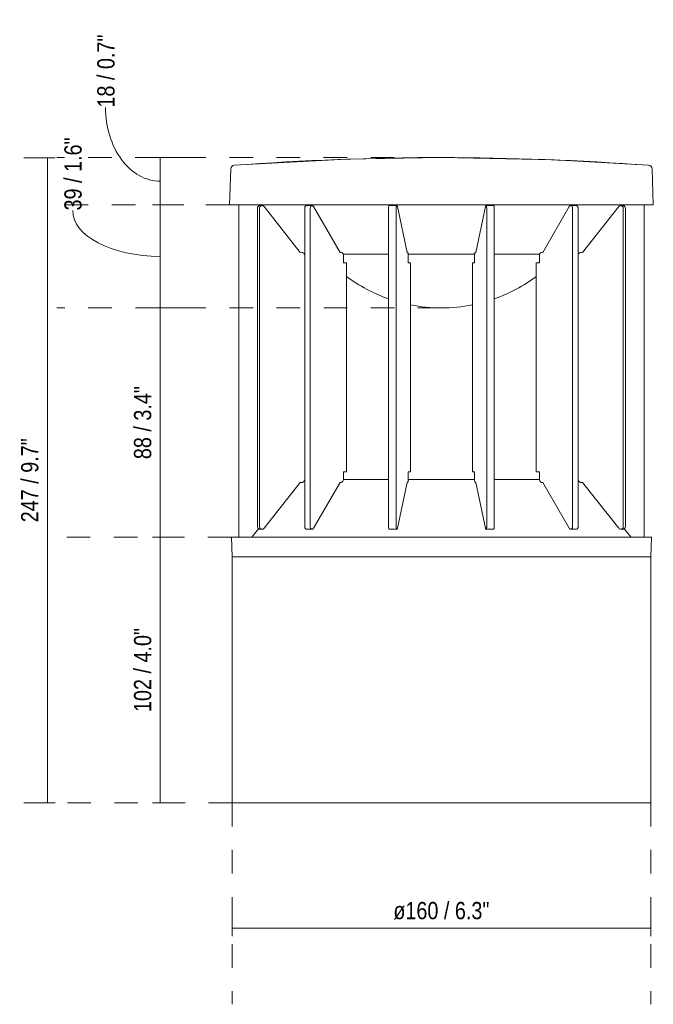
# Model space of a CAD drawing. Header units: millimetres. Extents: x -6753 to -5146, y -77 to 6798.
# Tile 1 of 7: x -6753 to -6511, y -77 to 299. Entities that reach past the tile are written whole.
import ezdxf

# ---------------------------------------------------------------- set-up
doc = ezdxf.new("R2010")
doc.units = ezdxf.units.MM
doc.linetypes.add('Dash', pattern=[18, 9, -9])
doc.linetypes.add('Hidden', pattern=[21.43125, 14.2875, -7.14375])
doc.layers.add('A-ANNO-DIMS', color=7, linetype='Dash', lineweight=9, true_color=0xd2d2d2)
doc.layers.add('A-ANNO-DIMS-3', color=7, linetype='Continuous', lineweight=9)
doc.layers.add('E-LITE-EQPM', color=7, linetype='Continuous', lineweight=20)
doc.styles.add('Arial Narrow', font='ARIALN.TTF', dxfattribs={"height": 6.6})
doc.dimstyles.new('FARO_-_2_2mm_Arial_Narrow_mm_Inch_Left', dxfattribs={"dimscale": 304.8, "dimtxt": 6.754644, "dimasz": 0, "dimexe": 0.029528, "dimexo": 0.0625, "dimgap": 0.004921, "dimtad": 1, "dimdec": 0, "dimzin": 0, "dimdsep": 46, "dimtxsty": 'Arial Narrow', "dimblk1": 'NONE', "dimblk2": 'NONE', "dimsah": 1, "dimcen": 0.09, "dimadec": 0, "dimazin": 0, "dimtfac": 1, "dimtdec": 4, "dimtix": 1, "dimtmove": 0, "dimatfit": 3, "dimfxl": 0.009843, "dimfxlon": 1, "dimtvp": 1, "dimtolj": 1, "dimtzin": 0, "dimarcsym": 2})
doc.dimstyles.new('FARO_-_2_2mm_Arial_Narrow_mm_Inch_Left_1', dxfattribs={"dimscale": 304.8, "dimtxt": 6.754644, "dimasz": 0, "dimexe": 0.029528, "dimexo": 0.0625, "dimgap": 0.004921, "dimtad": 1, "dimdec": 0, "dimzin": 0, "dimdsep": 46, "dimtxsty": 'Arial Narrow', "dimblk1": 'NONE', "dimblk2": 'NONE', "dimsah": 1, "dimcen": 0.09, "dimadec": 0, "dimazin": 0, "dimtfac": 1, "dimtdec": 4, "dimtix": 1, "dimtmove": 0, "dimatfit": 3, "dimfxl": 0.009843, "dimfxlon": 1, "dimtvp": 1, "dimtolj": 1, "dimtzin": 0, "dimarcsym": 2})
doc.dimstyles.new('FARO_-_2_2mm_Arial_Narrow_mm_Inch_Left_2', dxfattribs={"dimscale": 304.8, "dimtxt": 6.754644, "dimasz": 0, "dimexe": 0.029528, "dimexo": 0.0625, "dimgap": 0.004921, "dimtad": 1, "dimdec": 0, "dimzin": 0, "dimdsep": 46, "dimtxsty": 'Arial Narrow', "dimblk1": 'NONE', "dimblk2": 'NONE', "dimsah": 1, "dimcen": 0.09, "dimadec": 0, "dimazin": 0, "dimtfac": 1, "dimtdec": 4, "dimtix": 1, "dimtmove": 1, "dimatfit": 3, "dimfxl": 0.009843, "dimfxlon": 1, "dimtvp": 1, "dimtolj": 1, "dimtzin": 0, "dimarcsym": 2})

# ---------------------------------------------------------------- blocks, each defined once
blk = doc.blocks.new('1_SCREEN_T - SCREEN 200-487859-Alzado_PDF')
at = {"layer": 'E-LITE-EQPM'}
for p, q in [((-6672.25, 242.19), (-6672.25, 242.24)), ((-6670.94, 243.59), (-6670.9, 243.59)), ((-6511.76, 243.31), (-6511.71, 243.28)), ((-6511.47, 243.03), (-6511.43, 242.98)), ((-6669.22, 228.49), (-6669.22, 101.5)), ((-6661.57, 228.49), (-6661.3, 228.18)), ((-6522.11, 228.18), (-6521.85, 228.49)), ((-6514.19, 101.5), (-6514.19, 228.49))]:
    blk.add_line(p, q, dxfattribs=at)
at = {"layer": 'E-LITE-EQPM', "flags": 128}
for points in [[(-6670.9, 243.59), (-6627.87, 245.9), (-6591.73, 246.51)], [(-6591.69, 246.51), (-6548.6, 245.64), (-6512.51, 243.59)]]:
    blk.add_lwpolyline(points, dxfattribs=at)
blk = doc.blocks.new('DIMBLOCK1-Alzado_PDF')
at = {"layer": 'A-ANNO-DIMS-3', "color": 251, "true_color": 0x5b5b5b, "transparency": 16777216}
for p, q in [((-6671.71, -48.25), (-6671.71, -38.92)), ((-6511.71, -48.25), (-6511.71, -38.92)), ((-6671.71, -47.92), (-6511.71, -47.92)), ((-6671.71, -47.92), (-6671.71, -50.92)), ((-6511.71, -47.92), (-6511.71, -50.92))]:
    blk.add_line(p, q, dxfattribs=at)
at = {"layer": 'A-ANNO-DIMS-3', "color": 0, "transparency": 16777216, "insert": (-6610.1, -37.89), "char_height": 6.6, "width": 44.1303, "attachment_point": 1, "line_spacing_factor": 0.974696, "style": 'Arial Narrow'}
blk.add_mtext('ø160 / 6.3"', dxfattribs=at)
blk = doc.blocks.new('_None')
blk = doc.blocks.new('DIMBLOCK2-Alzado_PDF')
at = {"layer": 'A-ANNO-DIMS-3', "color": 251, "true_color": 0x5b5b5b, "transparency": 16777216}
for p, q in [((-6739.36, 246.5), (-6751.36, 246.5)), ((-6742.36, 246.5), (-6742.36, 0)), ((-6739.36, 0), (-6751.36, 0)), ((-6742.36, 0), (-6739.36, 0))]:
    blk.add_line(p, q, dxfattribs=at)
at = {"layer": 'A-ANNO-DIMS-3', "color": 251, "linetype": 'Hidden', "true_color": 0x5b5b5b, "transparency": 16777216}
blk.add_line((-6742.36, 246.5), (-6739.36, 246.5), dxfattribs=at)
at = {"layer": 'A-ANNO-DIMS-3', "color": 0, "transparency": 16777216, "insert": (-6752.39, 107.17), "char_height": 6.6, "width": 38.598, "attachment_point": 1, "rotation": 90, "line_spacing_factor": 0.974696, "style": 'Arial Narrow'}
blk.add_mtext('247 / 9.7"', dxfattribs=at)
blk = doc.blocks.new('DIMBLOCK3-Alzado_PDF')
at = {"layer": 'A-ANNO-DIMS-3', "color": 251, "true_color": 0x5b5b5b, "transparency": 16777216}
for p, q in [((-6699.21, 246.53), (-6702.21, 246.53)), ((-6699.55, 246.53), (-6690.21, 246.53)), ((-6699.21, 246.53), (-6699.21, 228.49)), ((-6699.21, 228.49), (-6702.21, 228.49)), ((-6699.55, 228.49), (-6690.21, 228.49))]:
    blk.add_line(p, q, dxfattribs=at)
blk.add_ellipse((-6699.21, 265.64), major_axis=(0, 28.13), ratio=0.742522, start_param=1.570796, end_param=3.141593, dxfattribs=at)
at = {"layer": 'A-ANNO-DIMS-3', "color": 0, "transparency": 16777216, "insert": (-6723.27, 265.64), "char_height": 6.6, "width": 33.5802, "attachment_point": 1, "rotation": 90, "line_spacing_factor": 0.974696, "style": 'Arial Narrow'}
blk.add_mtext('18 / 0.7"', dxfattribs=at)
blk = doc.blocks.new('DIMBLOCK4-Alzado_PDF')
at = {"layer": 'A-ANNO-DIMS-3', "color": 251, "true_color": 0x5b5b5b, "transparency": 16777216}
for p, q in [((-6699.21, 228.49), (-6702.21, 228.49)), ((-6699.55, 228.49), (-6690.21, 228.49)), ((-6699.21, 228.49), (-6699.21, 189.1)), ((-6699.21, 189.1), (-6702.21, 189.1)), ((-6699.55, 189.1), (-6690.21, 189.1))]:
    blk.add_line(p, q, dxfattribs=at)
blk.add_ellipse((-6699.21, 226.32), major_axis=(33.47, 0), ratio=0.523667, start_param=3.141593, end_param=4.712389, dxfattribs=at)
at = {"layer": 'A-ANNO-DIMS-3', "color": 0, "transparency": 16777216, "insert": (-6735.85, 226.32), "char_height": 6.6, "width": 33.5802, "attachment_point": 1, "rotation": 90, "line_spacing_factor": 0.974696, "style": 'Arial Narrow'}
blk.add_mtext('39 / 1.6"', dxfattribs=at)
blk = doc.blocks.new('DIMBLOCK5-Alzado_PDF')
at = {"layer": 'A-ANNO-DIMS-3', "color": 251, "true_color": 0x5b5b5b, "transparency": 16777216}
for p, q in [((-6699.21, 189.1), (-6702.21, 189.1)), ((-6699.55, 189.1), (-6690.21, 189.1)), ((-6699.21, 189.1), (-6699.21, 101.5)), ((-6699.21, 101.5), (-6702.21, 101.5)), ((-6699.55, 101.5), (-6690.21, 101.5))]:
    blk.add_line(p, q, dxfattribs=at)
at = {"layer": 'A-ANNO-DIMS-3', "color": 0, "transparency": 16777216, "insert": (-6709.24, 131.31), "char_height": 6.6, "width": 33.5802, "attachment_point": 1, "rotation": 90, "line_spacing_factor": 0.974696, "style": 'Arial Narrow'}
blk.add_mtext('88 / 3.4"', dxfattribs=at)
blk = doc.blocks.new('DIMBLOCK6-Alzado_PDF')
at = {"layer": 'A-ANNO-DIMS-3', "color": 251, "true_color": 0x5b5b5b, "transparency": 16777216}
for p, q in [((-6699.21, 101.5), (-6702.21, 101.5)), ((-6699.55, 101.5), (-6690.21, 101.5)), ((-6699.21, 101.5), (-6699.21, 0)), ((-6699.21, 0), (-6702.21, 0)), ((-6699.55, 0), (-6690.21, 0))]:
    blk.add_line(p, q, dxfattribs=at)
at = {"layer": 'A-ANNO-DIMS-3', "color": 0, "transparency": 16777216, "insert": (-6709.24, 34.67), "char_height": 6.6, "width": 38.598, "attachment_point": 1, "rotation": 90, "line_spacing_factor": 0.974696, "style": 'Arial Narrow'}
blk.add_mtext('102 / 4.0"', dxfattribs=at)

msp = doc.modelspace()

# ---------------------------------------------------------------- linework, layer by layer
at = {"layer": 'A-ANNO-DIMS'}
for p, q in [((-6591.74, 246.53), (-6738.71, 246.53)), ((-6672.71, 228.49), (-6738.71, 228.49)), ((-6591.71, 189.1), (-6738.71, 189.1)), ((-6671.95, 101.5), (-6738.71, 101.5)), ((-6671.71, 0), (-6738.71, 0)), ((-6671.71, 0), (-6671.71, -77)), ((-6511.71, 0), (-6511.71, -77))]:
    msp.add_line(p, q, dxfattribs=at)
at = {"layer": 'E-LITE-EQPM'}
for p, q in [((-6672.25, 242.24), (-6672.71, 228.49)), ((-6510.71, 228.49), (-6511.16, 242.18)), ((-6672.71, 228.49), (-6510.71, 228.49)), ((-6669.22, 101.5), (-6669.22, 228.49)), ((-6662.01, 227.19), (-6662.01, 105.51)), ((-6661.48, 228.49), (-6661.22, 228.18)), ((-6661.24, 227.19), (-6661.24, 105.51)), ((-6660.36, 228.2), (-6661.05, 228.2)), ((-6645.69, 210.32), (-6659.52, 227.83)), ((-6643.96, 227.19), (-6643.96, 209.38)), ((-6641.23, 228.2), (-6643.25, 228.2)), ((-6641.84, 227.19), (-6641.84, 105.51)), ((-6630.45, 210.32), (-6640.58, 227.83)), ((-6611.9, 227.19), (-6611.9, 105.51)), ((-6608.75, 228.2), (-6611.64, 228.2)), ((-6609.01, 227.19), (-6609.01, 105.51)), ((-6604.83, 210.32), (-6608.55, 227.83)), ((-6574.87, 227.83), (-6578.58, 210.32)), ((-6571.77, 228.2), (-6574.67, 228.2)), ((-6574.41, 105.51), (-6574.41, 227.19)), ((-6571.51, 105.51), (-6571.51, 227.19)), ((-6542.84, 227.83), (-6552.97, 210.32)), ((-6540.17, 228.2), (-6542.19, 228.2)), ((-6541.58, 105.51), (-6541.58, 227.19)), ((-6539.46, 209.38), (-6539.46, 227.19)), ((-6523.9, 227.83), (-6537.73, 210.32)), ((-6522.37, 228.2), (-6523.05, 228.2)), ((-6522.2, 228.18), (-6521.94, 228.49)), ((-6522.18, 105.51), (-6522.18, 227.19)), ((-6521.4, 105.51), (-6521.4, 227.19)), ((-6514.2, 101.5), (-6514.2, 228.49)), ((-6644.08, 209.61), (-6643.96, 209.61)), ((-6643.96, 123.32), (-6643.96, 209.38)), ((-6611.9, 209.61), (-6629.28, 209.61)), ((-6629.18, 206.32), (-6629.18, 209.36)), ((-6579.02, 209.61), (-6604.39, 209.61)), ((-6604.37, 206.32), (-6604.37, 209.36)), ((-6579.05, 209.36), (-6579.05, 206.32)), ((-6554.13, 209.61), (-6571.51, 209.61)), ((-6554.24, 209.36), (-6554.24, 206.32)), ((-6539.46, 209.61), (-6539.34, 209.61)), ((-6539.46, 209.38), (-6539.46, 123.32)), ((-6627.99, 206.32), (-6629.18, 206.32)), ((-6627.99, 126.5), (-6627.99, 206.32)), ((-6603.57, 206.32), (-6604.37, 206.32)), ((-6603.57, 126.5), (-6603.57, 206.32)), ((-6579.05, 206.32), (-6579.85, 206.32)), ((-6579.85, 206.32), (-6579.85, 126.5)), ((-6554.24, 206.32), (-6555.43, 206.32)), ((-6555.43, 206.32), (-6555.43, 126.5)), ((-6629.18, 123.34), (-6629.18, 126.5)), ((-6629.18, 126.5), (-6627.99, 126.5)), ((-6604.37, 123.5), (-6604.37, 126.5)), ((-6604.37, 126.5), (-6603.57, 126.5)), ((-6579.85, 126.5), (-6579.05, 126.5)), ((-6579.05, 126.5), (-6579.05, 123.5)), ((-6555.43, 126.5), (-6554.24, 126.5)), ((-6554.24, 126.5), (-6554.24, 123.34)), ((-6659.53, 104.88), (-6645.7, 122.38)), ((-6643.96, 123.32), (-6643.96, 105.51)), ((-6640.59, 104.88), (-6630.46, 122.38)), ((-6611.9, 123.5), (-6629.18, 123.5)), ((-6608.55, 104.88), (-6604.83, 122.39)), ((-6579.08, 123.5), (-6604.37, 123.5)), ((-6578.58, 122.39), (-6574.87, 104.88)), ((-6554.24, 123.5), (-6571.51, 123.5)), ((-6552.96, 122.38), (-6542.83, 104.88)), ((-6539.46, 105.51), (-6539.46, 123.32)), ((-6537.72, 122.38), (-6523.88, 104.88)), ((-6661.6, 104.73), (-6664.25, 101.5)), ((-6661.05, 104.51), (-6660.37, 104.51)), ((-6643.26, 104.51), (-6641.23, 104.51)), ((-6611.65, 104.51), (-6608.75, 104.51)), ((-6574.67, 104.51), (-6571.77, 104.51)), ((-6542.18, 104.51), (-6540.16, 104.51)), ((-6523.05, 104.51), (-6522.36, 104.51)), ((-6519.16, 101.5), (-6521.81, 104.73)), ((-6511.46, 101.5), (-6671.95, 101.5)), ((-6671.95, 101.5), (-6671.71, 94)), ((-6511.71, 94), (-6511.46, 101.5)), ((-6671.71, 94), (-6671.71, 0)), ((-6671.71, 94), (-6511.71, 94)), ((-6511.71, 0), (-6511.71, 94)), ((-6671.71, 0), (-6511.71, 0))]:
    msp.add_line(p, q, dxfattribs=at)
for centre, radius, start, end in [((-6591.71, -821.28), 1067.81, 85.74677, 94.25613), ((-6670.85, 242.19), 1.4, 94.2561, 178.0953), ((-6512.62, 242.13), 1.46, 1.9047, 85.7468), ((-6591.71, 249.89), 60.79, 233.3187, 250.5837), ((-6591.71, 249.89), 60.79, 289.4163, 306.6813), ((-6591.71, 249.89), 60.79, 258.7455, 281.2545)]:
    msp.add_arc(centre, radius, start, end, dxfattribs=at)
for points, knots in [([(-6661.05, 228.2), (-6661.19, 228.2), (-6661.41, 228.14), (-6661.65, 227.98), (-6661.84, 227.8), (-6661.98, 227.53), (-6662.01, 227.31), (-6662.01, 227.19)], [0, 0, 0, 0, 0.285714, 0.428571, 0.571429, 0.785714, 1, 1, 1, 1]), ([(-6659.52, 227.83), (-6659.62, 227.96), (-6659.82, 228.11), (-6660.13, 228.19), (-6660.37, 228.2), (-6660.6, 228.15), (-6660.81, 228.04), (-6660.99, 227.87), (-6661.18, 227.6), (-6661.24, 227.36), (-6661.24, 227.19)], [0, 0, 0, 0, 0.2, 0.3, 0.4, 0.5, 0.6, 0.7, 0.8, 1, 1, 1, 1]), ([(-6643.25, 228.2), (-6643.36, 228.2), (-6643.51, 228.14), (-6643.7, 227.98), (-6643.83, 227.8), (-6643.93, 227.53), (-6643.96, 227.31), (-6643.96, 227.19)], [0, 0, 0, 0, 0.285714, 0.428571, 0.571429, 0.785714, 1, 1, 1, 1]), ([(-6611.64, 228.2), (-6611.69, 228.2), (-6611.76, 228.12), (-6611.86, 227.81), (-6611.9, 227.48), (-6611.9, 227.25), (-6611.9, 227.19)], [0, 0, 0, 0, 0.333333, 0.555556, 0.888889, 1, 1, 1, 1]), ([(-6608.55, 227.83), (-6608.56, 227.92), (-6608.62, 228.11), (-6608.74, 228.24), (-6608.87, 228.12), (-6608.95, 227.85), (-6609, 227.54), (-6609.01, 227.31), (-6609.01, 227.19)], [0, 0, 0, 0, 0.142857, 0.357143, 0.571429, 0.714286, 0.857143, 1, 1, 1, 1]), ([(-6574.41, 227.19), (-6574.41, 227.43), (-6574.44, 227.78), (-6574.55, 228.12), (-6574.67, 228.24), (-6574.79, 228.11), (-6574.85, 227.92), (-6574.87, 227.83)], [0, 0, 0, 0, 0.285714, 0.428571, 0.642857, 0.857143, 1, 1, 1, 1]), ([(-6574.67, 228.2), (-6574.62, 228.2), (-6574.55, 228.12), (-6574.46, 227.81), (-6574.42, 227.48), (-6574.41, 227.25), (-6574.41, 227.19)], [0, 0, 0, 0, 0.333333, 0.555556, 0.888889, 1, 1, 1, 1]), ([(-6571.51, 227.19), (-6571.51, 227.43), (-6571.55, 227.77), (-6571.65, 228.12), (-6571.73, 228.2), (-6571.77, 228.2)], [0, 0, 0, 0, 0.444444, 0.666667, 1, 1, 1, 1]), ([(-6539.46, 227.19), (-6539.46, 227.35), (-6539.49, 227.57), (-6539.61, 227.82), (-6539.74, 228.01), (-6539.93, 228.16), (-6540.09, 228.2), (-6540.17, 228.2)], [0, 0, 0, 0, 0.285714, 0.428571, 0.571429, 0.785714, 1, 1, 1, 1]), ([(-6522.18, 227.19), (-6522.18, 227.36), (-6522.24, 227.6), (-6522.42, 227.87), (-6522.6, 228.04), (-6522.82, 228.15), (-6523.05, 228.2), (-6523.29, 228.19), (-6523.6, 228.11), (-6523.79, 227.96), (-6523.9, 227.83)], [0, 0, 0, 0, 0.2, 0.3, 0.4, 0.5, 0.6, 0.7, 0.8, 1, 1, 1, 1]), ([(-6521.4, 227.19), (-6521.4, 227.35), (-6521.45, 227.57), (-6521.61, 227.82), (-6521.79, 228.01), (-6522.05, 228.16), (-6522.26, 228.2), (-6522.37, 228.2)], [0, 0, 0, 0, 0.285714, 0.428571, 0.571429, 0.785714, 1, 1, 1, 1]), ([(-6643.96, 209.38), (-6644.05, 209.61), (-6644.26, 209.91), (-6644.65, 210.19), (-6645.09, 210.37), (-6645.45, 210.38), (-6645.69, 210.32)], [0, 0, 0, 0, 0.333333, 0.5, 0.666667, 1, 1, 1, 1]), ([(-6629.18, 209.36), (-6629.24, 209.56), (-6629.4, 209.92), (-6629.75, 210.25), (-6630.12, 210.38), (-6630.34, 210.36), (-6630.45, 210.32)], [0, 0, 0, 0, 0.285714, 0.571429, 0.785714, 1, 1, 1, 1]), ([(-6604.37, 209.36), (-6604.38, 209.5), (-6604.42, 209.76), (-6604.5, 210.07), (-6604.64, 210.35), (-6604.76, 210.39), (-6604.83, 210.32)], [0, 0, 0, 0, 0.2, 0.4, 0.6, 1, 1, 1, 1]), ([(-6578.58, 210.32), (-6578.64, 210.37), (-6578.74, 210.37), (-6578.86, 210.19), (-6578.94, 209.97), (-6579.01, 209.69), (-6579.03, 209.5), (-6579.05, 209.36)], [0, 0, 0, 0, 0.3, 0.5, 0.7, 0.8, 1, 1, 1, 1]), ([(-6552.97, 210.32), (-6553.11, 210.37), (-6553.42, 210.37), (-6553.91, 210.08), (-6554.15, 209.66), (-6554.24, 209.36)], [0, 0, 0, 0, 0.285714, 0.571429, 1, 1, 1, 1]), ([(-6537.73, 210.32), (-6537.97, 210.38), (-6538.32, 210.37), (-6538.77, 210.19), (-6539.16, 209.91), (-6539.37, 209.61), (-6539.46, 209.38)], [0, 0, 0, 0, 0.333333, 0.5, 0.666667, 1, 1, 1, 1]), ([(-6645.7, 122.38), (-6645.46, 122.33), (-6645.1, 122.33), (-6644.66, 122.51), (-6644.26, 122.79), (-6644.05, 123.09), (-6643.96, 123.32)], [0, 0, 0, 0, 0.333333, 0.5, 0.666667, 1, 1, 1, 1]), ([(-6630.46, 122.38), (-6630.31, 122.33), (-6630.01, 122.33), (-6629.51, 122.61), (-6629.26, 123.04), (-6629.18, 123.34)], [0, 0, 0, 0, 0.285714, 0.571429, 1, 1, 1, 1]), ([(-6604.83, 122.39), (-6604.78, 122.34), (-6604.68, 122.32), (-6604.55, 122.48), (-6604.47, 122.69), (-6604.41, 122.96), (-6604.37, 123.22), (-6604.35, 123.43), (-6604.34, 123.5)], [0, 0, 0, 0, 0.272727, 0.454545, 0.636364, 0.727273, 0.909091, 1, 1, 1, 1]), ([(-6579.08, 123.5), (-6579.06, 123.21), (-6578.99, 122.82), (-6578.86, 122.48), (-6578.74, 122.32), (-6578.64, 122.34), (-6578.58, 122.39)], [0, 0, 0, 0, 0.363636, 0.545455, 0.727273, 1, 1, 1, 1]), ([(-6554.24, 123.34), (-6554.18, 123.14), (-6554.01, 122.78), (-6553.66, 122.45), (-6553.29, 122.32), (-6553.07, 122.35), (-6552.96, 122.38)], [0, 0, 0, 0, 0.285714, 0.571429, 0.785714, 1, 1, 1, 1]), ([(-6539.46, 123.32), (-6539.37, 123.09), (-6539.15, 122.79), (-6538.76, 122.51), (-6538.31, 122.33), (-6537.95, 122.33), (-6537.72, 122.38)], [0, 0, 0, 0, 0.333333, 0.5, 0.666667, 1, 1, 1, 1]), ([(-6662.01, 105.51), (-6662.01, 105.36), (-6661.97, 105.14), (-6661.81, 104.88), (-6661.63, 104.7), (-6661.38, 104.55), (-6661.16, 104.51), (-6661.05, 104.51)], [0, 0, 0, 0, 0.285714, 0.428571, 0.571429, 0.785714, 1, 1, 1, 1]), ([(-6661.24, 105.51), (-6661.24, 105.34), (-6661.18, 105.1), (-6661, 104.83), (-6660.82, 104.67), (-6660.6, 104.56), (-6660.37, 104.51), (-6660.13, 104.52), (-6659.83, 104.6), (-6659.63, 104.75), (-6659.53, 104.88)], [0, 0, 0, 0, 0.2, 0.3, 0.4, 0.5, 0.6, 0.7, 0.8, 1, 1, 1, 1]), ([(-6643.96, 105.51), (-6643.96, 105.36), (-6643.92, 105.14), (-6643.81, 104.88), (-6643.68, 104.7), (-6643.49, 104.55), (-6643.34, 104.51), (-6643.26, 104.51)], [0, 0, 0, 0, 0.285714, 0.428571, 0.571429, 0.785714, 1, 1, 1, 1]), ([(-6611.9, 105.51), (-6611.9, 105.28), (-6611.87, 104.93), (-6611.77, 104.59), (-6611.69, 104.51), (-6611.65, 104.51)], [0, 0, 0, 0, 0.444444, 0.666667, 1, 1, 1, 1]), ([(-6608.75, 104.51), (-6608.79, 104.51), (-6608.87, 104.59), (-6608.96, 104.89), (-6609, 105.22), (-6609.01, 105.45), (-6609.01, 105.51)], [0, 0, 0, 0, 0.333333, 0.555556, 0.888889, 1, 1, 1, 1]), ([(-6609.01, 105.51), (-6609.01, 105.27), (-6608.97, 104.93), (-6608.87, 104.59), (-6608.75, 104.47), (-6608.63, 104.6), (-6608.57, 104.79), (-6608.55, 104.88)], [0, 0, 0, 0, 0.285714, 0.428571, 0.642857, 0.857143, 1, 1, 1, 1]), ([(-6574.87, 104.88), (-6574.85, 104.79), (-6574.79, 104.6), (-6574.67, 104.47), (-6574.55, 104.59), (-6574.47, 104.85), (-6574.42, 105.16), (-6574.41, 105.39), (-6574.41, 105.51)], [0, 0, 0, 0, 0.142857, 0.357143, 0.571429, 0.714286, 0.857143, 1, 1, 1, 1]), ([(-6571.77, 104.51), (-6571.73, 104.51), (-6571.65, 104.59), (-6571.56, 104.89), (-6571.52, 105.22), (-6571.51, 105.45), (-6571.51, 105.51)], [0, 0, 0, 0, 0.333333, 0.555556, 0.888889, 1, 1, 1, 1]), ([(-6540.16, 104.51), (-6540.05, 104.51), (-6539.9, 104.57), (-6539.72, 104.72), (-6539.59, 104.91), (-6539.48, 105.18), (-6539.46, 105.4), (-6539.46, 105.51)], [0, 0, 0, 0, 0.285714, 0.428571, 0.571429, 0.785714, 1, 1, 1, 1]), ([(-6523.88, 104.88), (-6523.78, 104.75), (-6523.59, 104.6), (-6523.28, 104.52), (-6523.05, 104.51), (-6522.81, 104.56), (-6522.6, 104.67), (-6522.42, 104.83), (-6522.24, 105.1), (-6522.18, 105.34), (-6522.18, 105.51)], [0, 0, 0, 0, 0.2, 0.3, 0.4, 0.5, 0.6, 0.7, 0.8, 1, 1, 1, 1]), ([(-6522.36, 104.51), (-6522.22, 104.51), (-6522.01, 104.57), (-6521.76, 104.72), (-6521.58, 104.91), (-6521.44, 105.18), (-6521.4, 105.4), (-6521.4, 105.51)], [0, 0, 0, 0, 0.285714, 0.428571, 0.571429, 0.785714, 1, 1, 1, 1])]:
    msp.add_open_spline(points, degree=3, knots=knots, dxfattribs=at)
for points in [[(-6640.58, 227.83), (-6640.64, 227.93), (-6640.79, 228.11), (-6641.08, 228.22), (-6641.37, 228.16), (-6641.63, 227.95), (-6641.8, 227.6), (-6641.84, 227.33), (-6641.84, 227.19)], [(-6608.88, 228.06), (-6608.84, 228.15), (-6608.79, 228.2), (-6608.75, 228.2)], [(-6541.58, 227.19), (-6541.58, 227.33), (-6541.62, 227.6), (-6541.79, 227.95), (-6542.04, 228.16), (-6542.34, 228.22), (-6542.62, 228.11), (-6542.77, 227.93), (-6542.84, 227.83)], [(-6641.84, 105.51), (-6641.84, 105.37), (-6641.8, 105.1), (-6641.63, 104.76), (-6641.38, 104.55), (-6641.09, 104.49), (-6640.8, 104.6), (-6640.65, 104.77), (-6640.59, 104.88)], [(-6542.83, 104.88), (-6542.77, 104.77), (-6542.61, 104.6), (-6542.33, 104.49), (-6542.04, 104.55), (-6541.79, 104.76), (-6541.62, 105.1), (-6541.58, 105.37), (-6541.58, 105.51)], [(-6574.54, 104.65), (-6574.58, 104.56), (-6574.62, 104.51), (-6574.67, 104.51)]]:
    msp.add_open_spline(points, degree=3, dxfattribs=at)

# ---------------------------------------------------------------- block references
msp.add_blockref('1_SCREEN_T - SCREEN 200-487859-Alzado_PDF', (0, 0), dxfattribs=at)

# ---------------------------------------------------------------- dimensions: what is measured, and where the dimension line sits
at = {"layer": 'A-ANNO-DIMS', "color": 251, "linetype": 'Continuous', "true_color": 0x5b5b5b}
for base, p1, p2, override, picture, middle in [((-6699.21, 228.49), (-6702.21, 246.53), (-6702.21, 228.49), {"dimpost": '<>', "dimfxl": 18.0374}, 'DIMBLOCK3-Alzado_PDF', (-6718.87, 282.43)), ((-6699.21, 189.1), (-6702.21, 228.49), (-6702.21, 189.1), {"dimpost": '<>', "dimfxl": 39.391033}, 'DIMBLOCK4-Alzado_PDF', (-6731.45, 243.11))]:
    dim = msp.add_linear_dim(base=base, p1=p1, p2=p2, angle=90, dimstyle='FARO_-_2_2mm_Arial_Narrow_mm_Inch_Left_2', override=override, dxfattribs=at)
    dim.commit()
    dim.dimension.update_dxf_attribs({"geometry": picture, "text_midpoint": middle, "dimtype": 160, "text_rotation": 90})
for base, p1, p2, dimstyle, override, picture, middle in [((-6742.3556, 0), (-6739.3556, 246.5039), (-6739.3556, 0), 'FARO_-_2_2mm_Arial_Narrow_mm_Inch_Left_1', {"dimpost": '<>', "dimfxl": 246.503854}, 'DIMBLOCK2-Alzado_PDF', (-6748.1281, 123.2519)), ((-6699.21, 101.5), (-6702.21, 189.1), (-6702.21, 101.5), 'FARO_-_2_2mm_Arial_Narrow_mm_Inch_Left', {"dimpost": '<>', "dimfxl": 87.603194}, 'DIMBLOCK5-Alzado_PDF', (-6704.99, 145.3)), ((-6699.21294685, 0), (-6702.21294685, 101.5), (-6702.21294685, 0), 'FARO_-_2_2mm_Arial_Narrow_mm_Inch_Left', {"dimpost": '<>', "dimfxl": 101.5}, 'DIMBLOCK6-Alzado_PDF', (-6704.98538889, 50.75))]:
    dim = msp.add_linear_dim(base=base, p1=p1, p2=p2, angle=90, dimstyle=dimstyle, override=override, dxfattribs=at)
    dim.commit()
    dim.dimension.update_dxf_attribs({"geometry": picture, "text_midpoint": middle})
dim = msp.add_linear_dim(base=(-6511.71, -47.92), p1=(-6671.71, -50.92), p2=(-6511.71, -50.92), text='ø<>', dimstyle='FARO_-_2_2mm_Arial_Narrow_mm_Inch_Left', override={"dimpost": '<>', "dimfxl": 159.996797}, dxfattribs=at)
dim.commit()
dim.dimension.update_dxf_attribs({"geometry": 'DIMBLOCK1-Alzado_PDF', "text_midpoint": (-6591.71, -42.14)})

doc.saveas('drawing.dxf')
